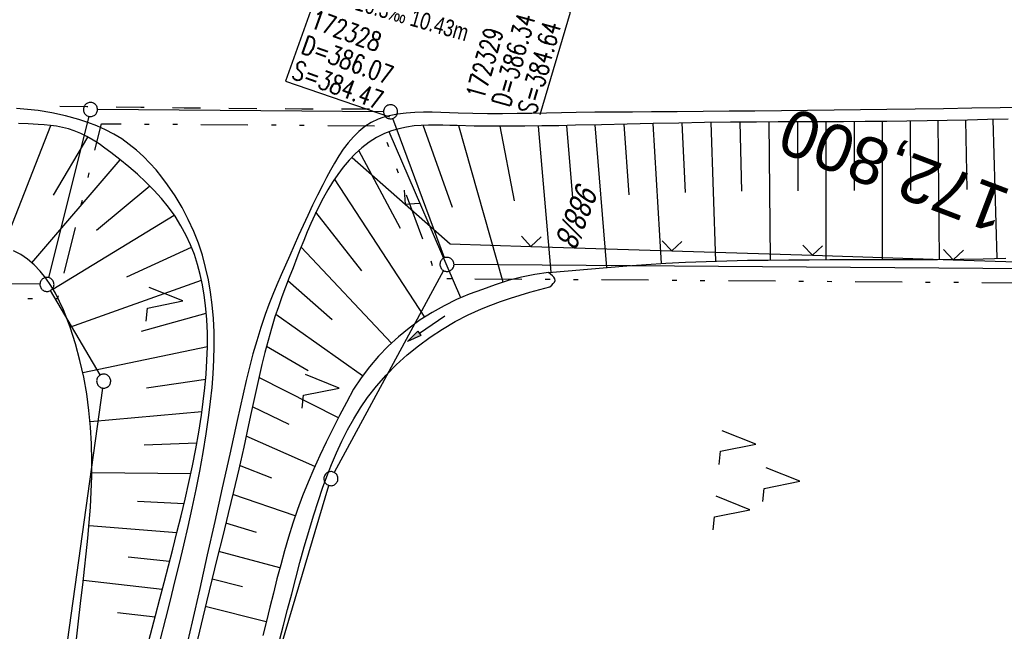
# Model space of a CAD drawing. Extents: x 508935 to 509681, y 453001 to 454023.
# Tile 14 of 36: x 509178 to 509283, y 453405 to 453470. Entities that reach past the tile are written whole.
import ezdxf
from ezdxf.enums import TextEntityAlignment as Align

# ---------------------------------------------------------------- set-up
doc = ezdxf.new("R2010")
doc.units = 0
doc.header["$LTSCALE"] = 10
doc.header["$MEASUREMENT"] = 0
for name, pattern in [('AUSGEZOGEN', [0]), ('LT00', [0]), ('LT02', [0.4, 0.2, -0.2]), ('LT09', [0.54, 0.2, -0.1, 0.02, -0.1, 0.02, -0.1]), ('LT17', [0.15, 0.1, -0.05])]:
    doc.linetypes.add(name, pattern=pattern)
doc.layers.get('0').update_dxf_attribs({"linetype": 'LT00'})
for name, color, linetype in [('--EK_FBR', 1, 'LT00'), ('--EK_Haltung-Text', 140, 'LT00'), ('--EK_Schacht-Text', 5, 'LT00'), ('--EK_ST-93-1', 30, 'LT17'), ('DFK_FLUR_NR', 250, 'LT00'), ('DFK_GZPKT', 250, 'LT00'), ('DFK_KATASTER', 250, 'LT00'), ('DFK_NUTZUNG', 250, 'LT00'), ('GEMARKUNGSGRENZE', 3, 'LT09'), ('PFEIL', 140, 'AUSGEZOGEN'), ('V118_AFBR_BAB', 250, 'LT00'), ('V118_BOESCH', 250, 'LT00'), ('V118_BOSCHUNG', 250, 'LT00'), ('V118_GRABEN', 250, 'LT00'), ('V118_LG_MARK', 250, 'LT02'), ('V118_ZAUN', 40, 'LT00')]:
    doc.layers.add(name, color=color, linetype=linetype)
doc.styles.add('Beschrift', font='ARIAL.TTF')
doc.styles.add('Haltungsbeschriftung', font='ARIAL.TTF', dxfattribs={"width": 0.75})
doc.styles.add('schachtbeschriftung', font='romans.shx', dxfattribs={"width": 0.75, "height": 2})
doc.styles.get("Standard").update_dxf_attribs({"font": 'ARIAL.TTF'})

# ---------------------------------------------------------------- blocks, each defined once
blk = doc.blocks.new('SYMB7010')
at = {"color": 0, "linetype": 'ByBlock'}
for points in [[(-0.031408, 0.499213), (-0.093728, 0.49134), (-0.15457, 0.475719), (-0.212975, 0.452595), (-0.268021, 0.422333), (-0.31884, 0.385411), (-0.36463, 0.342411), (-0.40467, 0.29401), (-0.438329, 0.240973), (-0.465074, 0.184136), (-0.484486, 0.124395), (-0.496256, 0.062692), (-0.5002, 0)], [(-0.5002, 0), (-0.496256, -0.062692), (-0.484486, -0.124395), (-0.465075, -0.184136), (-0.438329, -0.240973), (-0.404671, -0.29401), (-0.36463, -0.342411), (-0.31884, -0.385411), (-0.268021, -0.422333), (-0.212975, -0.452595), (-0.154571, -0.475719), (-0.093728, -0.49134), (-0.031408, -0.499213), (0.031408, -0.499213)], [(0.5002, 0), (0.496256, 0.062692), (0.484485, 0.124395), (0.465074, 0.184136), (0.438329, 0.240973), (0.40467, 0.29401), (0.36463, 0.342411), (0.31884, 0.385411), (0.268021, 0.422333), (0.212975, 0.452595), (0.15457, 0.475719), (0.093728, 0.49134), (0.031408, 0.499213), (-0.031408, 0.499213)], [(0.031408, -0.499213), (0.093728, -0.491341), (0.15457, -0.475719), (0.212975, -0.452595), (0.268021, -0.422333), (0.31884, -0.385411), (0.36463, -0.342411), (0.404671, -0.294011), (0.438329, -0.240974), (0.465075, -0.184136), (0.484486, -0.124395), (0.496256, -0.062692), (0.500201, 0)]]:
    blk.add_lwpolyline(points, dxfattribs=at)
blk = doc.blocks.new('SYMB7222')
at = {"color": 0, "linetype": 'ByBlock'}
blk.add_line((0, 0.185), (-0.11, -0.185), dxfattribs=at)
blk.add_lwpolyline([(0.25, -0.185), (0.11, -0.185), (0, 0.185)], dxfattribs=at)
blk = doc.blocks.new('SYMB7221')
at = {"color": 0, "linetype": 'ByBlock'}
for p, q in [((0, 0.435), (-0.11, 0.065)), ((0.11, 0.065), (0, 0.435)), ((0.25, 0.065), (0.11, 0.065)), ((-0.35, -0.065), (-0.46, -0.435)), ((0.35, -0.065), (0.24, -0.435))]:
    blk.add_line(p, q, dxfattribs=at)
for points in [[(-0.1, -0.435), (-0.24, -0.435), (-0.35, -0.065)], [(0.6, -0.435), (0.46, -0.435), (0.35, -0.065)]]:
    blk.add_lwpolyline(points, dxfattribs=at)
blk = doc.blocks.new('Pfreil3')
at = {"layer": 'PFEIL'}
blk.add_hatch(color=256, dxfattribs=at).paths.add_polyline_path([(-1.55, 0.27), (-1.55, -0.27), (0, 0)])
for p, q in [((-1.55, 0), (-4.83, 0)), ((-1.55, -0.27), (-1.55, 0.27)), ((-1.55, 0.27), (0, 0)), ((0, 0), (-1.55, -0.27))]:
    blk.add_line(p, q, dxfattribs=at)
blk = doc.blocks.new('SYMB0024')
at = {"color": 0, "linetype": 'ByBlock'}
for p, q in [((-0.5, 0.5), (0, 0)), ((0, 0), (0.5, 0.5))]:
    blk.add_line(p, q, dxfattribs=at)

msp = doc.modelspace()

# ---------------------------------------------------------------- linework, layer by layer
at = {"layer": '--EK_FBR'}
for points in [[(509193.24, 453404.08), (509193.82, 453406.44), (509194.31, 453408.4), (509194.79, 453410.35), (509195.27, 453412.31), (509195.74, 453414.27), (509196.19, 453416.23), (509196.63, 453418.2), (509197.05, 453420.17), (509197.44, 453422.14), (509197.81, 453424.12), (509198.13, 453426.11), (509198.42, 453428.11), (509198.6, 453429.57), (509198.75, 453431.04), (509198.87, 453432.51), (509198.95, 453433.98), (509198.99, 453435.46), (509198.97, 453436.93), (509198.9, 453438.4), (509198.77, 453439.87), (509198.6, 453441.2), (509198.36, 453442.53), (509198.07, 453443.84), (509197.72, 453445.13), (509197.3, 453446.41), (509196.82, 453447.66), (509196.22, 453448.96), (509195.56, 453450.23), (509194.82, 453451.45), (509194.01, 453452.65), (509193.42, 453453.44), (509192.79, 453454.22), (509192.13, 453454.96), (509191.44, 453455.67), (509190.71, 453456.33), (509189.94, 453456.95), (509189.14, 453457.52), (509188.28, 453458.04), (509187.39, 453458.5), (509186.48, 453458.91), (509185.53, 453459.28), (509184.58, 453459.6), (509183.15, 453460), (509181.7, 453460.31), (509180.25, 453460.54), (509179.1, 453460.67), (509177.94, 453460.76)], [(509285.73, 453460.9), (509282.7, 453460.84), (509279.68, 453460.79), (509276.66, 453460.74), (509273.63, 453460.69), (509270.61, 453460.65), (509267.8, 453460.61), (509264.99, 453460.58), (509262.18, 453460.56), (509259.38, 453460.53), (509256.57, 453460.5), (509253.81, 453460.48), (509251.05, 453460.45), (509248.3, 453460.43), (509245.54, 453460.41), (509243.54, 453460.39), (509241.53, 453460.38), (509239.53, 453460.37), (509237.52, 453460.34), (509235.95, 453460.31), (509234.38, 453460.28), (509232.81, 453460.25), (509231.24, 453460.23), (509229.67, 453460.21), (509228.1, 453460.21), (509226.52, 453460.23), (509224.95, 453460.27), (509224.03, 453460.31), (509223.1, 453460.34), (509222.18, 453460.37), (509221.26, 453460.37), (509220.34, 453460.35), (509219.41, 453460.28), (509218.49, 453460.17), (509217.96, 453460.07), (509217.44, 453459.96), (509216.93, 453459.81), (509216.43, 453459.63), (509215.7, 453459.28), (509215.02, 453458.84), (509214.39, 453458.33), (509213.8, 453457.75), (509213.24, 453457.11), (509212.73, 453456.43), (509212.24, 453455.71), (509211.78, 453454.96), (509211.35, 453454.19), (509210.94, 453453.42), (509210.54, 453452.64), (509209.99, 453451.54), (509209.46, 453450.46), (509208.95, 453449.38), (509208.46, 453448.32), (509207.97, 453447.25), (509207.49, 453446.19), (509207.02, 453445.12), (509206.56, 453444.09), (509206.1, 453443.05), (509205.66, 453442), (509205.23, 453440.95), (509204.81, 453439.88), (509204.42, 453438.81), (509203.95, 453437.43), (509203.51, 453436.03), (509203.11, 453434.63), (509202.74, 453433.22), (509202.39, 453431.8), (509202.06, 453430.38), (509201.74, 453428.95), (509201.42, 453427.52), (509200.63, 453423.94), (509199.84, 453420.37), (509199.04, 453416.79), (509198.24, 453413.22), (509197.44, 453409.65), (509196.62, 453406.08), (509195.88, 453402.88)]]:
    msp.add_lwpolyline(points, dxfattribs=at)
at = {"layer": '--EK_Schacht-Text', "flags": 128}
for points in [[(509215.85, 453476.94), (509209.6, 453472.14), (509206.57, 453463.69), (509217.66, 453459.88)], [(509233.69, 453460.14), (509236.92, 453471.02), (509225.88, 453474.09)]]:
    msp.add_lwpolyline(points, dxfattribs=at)
at = {"layer": 'DFK_KATASTER'}
for p, q in [((509217.01, 453460.42), (509186.55, 453460.65)), ((509185.62, 453459.93), (509181.35, 453442.76)), ((509223.51, 453444.86), (509218.02, 453459.71)), ((509297.29, 453443.61), (509224.52, 453444.15)), ((509223.41, 453443.5), (509211.77, 453422)), ((509180.42, 453442.04), (509146.42, 453442.31)), ((509186.83, 453432.38), (509181.55, 453441.38)), ((509178.9, 453371.76), (509187.11, 453430.99)), ((509197.64, 453375.22), (509211.2, 453420.62))]:
    msp.add_line(p, q, dxfattribs=at)
at = {"layer": 'GEMARKUNGSGRENZE', "ltscale": 2.5, "flags": 128}
msp.add_lwpolyline([(509064.79, 453493.54), (509115.67, 453493.79), (509114.72, 453490.25), (509103.71, 453448.96), (509101.6, 453441.03), (509106.67, 453440.13), (509113.77, 453437.48), (509130.37, 453431.27), (509136.64, 453428.95), (509143.04, 453426.57), (509146.82, 453440.81), (509182.34, 453440.52), (509186.97, 453459.15), (509216.71, 453458.93), (509222.72, 453442.67), (509299.2, 453442.1), (509304.17, 453461.1), (509310.36, 453471.64), (509387.51, 453494.02), (509371.85, 453463.35), (509457.38, 453469.85), (509461.26, 453455.45), (509502.16, 453462.79), (509525.98, 453465.3)], dxfattribs=at)
at = {"layer": 'V118_AFBR_BAB'}
for points in [[(509193.24, 453404.08), (509193.82, 453406.44), (509194.31, 453408.4), (509194.79, 453410.35), (509195.27, 453412.31), (509195.74, 453414.27), (509196.19, 453416.23), (509196.63, 453418.2), (509197.05, 453420.17), (509197.44, 453422.14), (509197.81, 453424.12), (509198.13, 453426.11), (509198.42, 453428.11), (509198.6, 453429.57), (509198.75, 453431.04), (509198.87, 453432.51), (509198.95, 453433.98), (509198.99, 453435.46), (509198.97, 453436.93), (509198.9, 453438.4), (509198.77, 453439.87), (509198.6, 453441.2), (509198.36, 453442.53), (509198.07, 453443.84), (509197.72, 453445.13), (509197.3, 453446.41), (509196.82, 453447.66), (509196.22, 453448.96), (509195.56, 453450.23), (509194.82, 453451.45), (509194.01, 453452.65), (509193.42, 453453.44), (509192.79, 453454.22), (509192.13, 453454.96), (509191.44, 453455.67), (509190.71, 453456.33), (509189.94, 453456.95), (509189.14, 453457.52), (509188.28, 453458.04), (509187.39, 453458.5), (509186.48, 453458.91), (509185.53, 453459.28), (509184.58, 453459.6), (509183.15, 453460), (509181.7, 453460.31), (509180.25, 453460.54), (509179.1, 453460.67), (509177.94, 453460.76)], [(509285.73, 453460.9), (509282.7, 453460.84), (509279.68, 453460.79), (509276.66, 453460.74), (509273.63, 453460.69), (509270.61, 453460.65), (509267.8, 453460.61), (509264.99, 453460.58), (509262.18, 453460.56), (509259.38, 453460.53), (509256.57, 453460.5), (509253.81, 453460.48), (509251.05, 453460.45), (509248.3, 453460.43), (509245.54, 453460.41), (509243.54, 453460.39), (509241.53, 453460.38), (509239.53, 453460.37), (509237.52, 453460.34), (509235.95, 453460.31), (509234.38, 453460.28), (509232.81, 453460.25), (509231.24, 453460.23), (509229.67, 453460.21), (509228.1, 453460.21), (509226.52, 453460.23), (509224.95, 453460.27), (509224.03, 453460.31), (509223.1, 453460.34), (509222.18, 453460.37), (509221.26, 453460.37), (509220.34, 453460.35), (509219.41, 453460.28), (509218.49, 453460.17), (509217.96, 453460.07), (509217.44, 453459.96), (509216.93, 453459.81), (509216.43, 453459.63), (509215.7, 453459.28), (509215.02, 453458.84), (509214.39, 453458.33), (509213.8, 453457.75), (509213.24, 453457.11), (509212.73, 453456.43), (509212.24, 453455.71), (509211.78, 453454.96), (509211.35, 453454.19), (509210.94, 453453.42), (509210.54, 453452.64), (509209.99, 453451.54), (509209.46, 453450.46), (509208.95, 453449.38), (509208.46, 453448.32), (509207.97, 453447.25), (509207.49, 453446.19), (509207.02, 453445.12), (509206.56, 453444.09), (509206.1, 453443.05), (509205.66, 453442), (509205.23, 453440.95), (509204.81, 453439.88), (509204.42, 453438.81), (509203.95, 453437.43), (509203.51, 453436.03), (509203.11, 453434.63), (509202.74, 453433.22), (509202.39, 453431.8), (509202.06, 453430.38), (509201.74, 453428.95), (509201.42, 453427.52), (509200.63, 453423.94), (509199.84, 453420.37), (509199.04, 453416.79), (509198.24, 453413.22), (509197.44, 453409.65), (509196.62, 453406.08), (509195.88, 453402.88)]]:
    msp.add_lwpolyline(points, dxfattribs=at)
at = {"layer": 'V118_BOESCH'}
for points in [[(509283.52, 453459.63), (509281.35, 453459.58), (509279.19, 453459.53), (509277.05, 453459.48), (509274.9, 453459.44), (509272.76, 453459.41), (509270.62, 453459.39), (509268.31, 453459.37), (509265.99, 453459.36), (509263.68, 453459.36), (509261.36, 453459.35), (509259.04, 453459.35), (509256.72, 453459.33), (509253.97, 453459.31), (509251.21, 453459.27), (509248.46, 453459.22), (509245.72, 453459.17), (509242.97, 453459.11), (509240.22, 453459.04), (509237.47, 453458.98), (509235.67, 453458.94), (509233.87, 453458.91), (509232.06, 453458.88), (509230.26, 453458.87), (509228.46, 453458.87), (509226.65, 453458.9), (509224.85, 453458.95), (509224.08, 453458.97), (509223.32, 453459), (509222.56, 453459.01), (509221.79, 453459.01), (509221.03, 453458.97), (509220.27, 453458.91), (509219.46, 453458.79), (509218.66, 453458.62), (509217.87, 453458.38), (509217.11, 453458.09), (509216.27, 453457.67), (509215.48, 453457.17), (509214.72, 453456.59), (509214.01, 453455.95), (509213.34, 453455.26), (509212.72, 453454.52), (509212.13, 453453.74), (509211.58, 453452.93), (509211.07, 453452.11), (509210.57, 453451.23), (509210.11, 453450.34), (509209.68, 453449.44), (509209.27, 453448.53), (509208.89, 453447.62), (509208.52, 453446.7), (509208.15, 453445.77), (509207.79, 453444.85), (509207.38, 453443.81), (509206.98, 453442.78), (509206.57, 453441.73), (509206.18, 453440.69), (509205.81, 453439.64), (509205.45, 453438.58), (509205.07, 453437.33), (509204.71, 453436.06), (509204.37, 453434.79), (509204.06, 453433.51), (509203.76, 453432.23), (509203.48, 453430.94), (509203.2, 453429.65), (509202.93, 453428.37), (509202.65, 453427.08), (509202.13, 453424.71), (509201.59, 453422.34), (509201.03, 453419.98), (509200.47, 453417.62), (509199.89, 453415.26), (509199.31, 453412.91), (509198.73, 453410.56), (509198.16, 453408.2), (509197.58, 453405.85), (509197.01, 453403.45)], [(509192.03, 453404.07), (509192.72, 453406.76), (509193.18, 453408.53), (509193.64, 453410.29), (509194.1, 453412.06), (509194.56, 453413.83), (509195.01, 453415.6), (509195.45, 453417.37), (509195.88, 453419.15), (509196.28, 453420.93), (509196.66, 453422.71), (509197.01, 453424.51), (509197.34, 453426.3), (509197.62, 453428.11), (509197.82, 453429.55), (509197.99, 453431), (509198.12, 453432.46), (509198.21, 453433.92), (509198.26, 453435.38), (509198.25, 453436.84), (509198.19, 453438.3), (509198.06, 453439.77), (509197.91, 453440.88), (509197.73, 453441.98), (509197.49, 453443.08), (509197.21, 453444.15), (509196.87, 453445.21), (509196.47, 453446.24), (509196.01, 453447.24), (509195.44, 453448.28), (509194.81, 453449.29), (509194.11, 453450.25), (509193.35, 453451.17), (509192.54, 453452.07), (509191.69, 453452.93), (509190.8, 453453.76), (509189.88, 453454.56), (509188.93, 453455.33), (509187.97, 453456.09), (509187.35, 453456.55), (509186.72, 453456.99), (509186.09, 453457.41), (509185.43, 453457.79), (509184.76, 453458.12), (509184.07, 453458.4), (509183.46, 453458.6), (509182.83, 453458.75), (509182.18, 453458.87), (509181.53, 453458.95), (509180.88, 453459.02), (509180.22, 453459.07), (509179.18, 453459.12), (509178.15, 453459.16)], [(509184.2, 453403.28), (509184.5, 453405.83), (509184.79, 453408.37), (509184.99, 453410.03), (509185.18, 453411.69), (509185.36, 453413.34), (509185.53, 453415), (509185.68, 453416.65), (509185.8, 453418.3), (509185.89, 453419.95), (509185.94, 453421.6), (509185.95, 453423.25), (509185.91, 453425.04), (509185.81, 453426.82), (509185.64, 453428.6), (509185.4, 453430.38), (509185.08, 453432.16), (509184.68, 453433.93), (509184.2, 453435.7), (509183.63, 453437.47), (509183.29, 453438.4), (509182.92, 453439.32), (509182.51, 453440.22), (509182.07, 453441.09), (509181.58, 453441.93), (509181.04, 453442.71), (509180.45, 453443.45), (509179.81, 453444.12), (509179.1, 453444.71), (509178.38, 453445.2), (509177.6, 453445.62)], [(509234.57, 453443.3), (509236.66, 453443.49), (509238.74, 453443.66), (509240.83, 453443.84), (509242.92, 453444), (509245, 453444.14), (509247.09, 453444.28), (509249.18, 453444.39), (509251.38, 453444.48), (509253.57, 453444.55), (509255.77, 453444.6), (509257.96, 453444.63), (509260.16, 453444.65), (509262.36, 453444.66), (509264.56, 453444.67), (509266.76, 453444.67), (509268.96, 453444.67), (509271.16, 453444.67), (509273.59, 453444.68), (509276.01, 453444.69), (509278.44, 453444.72), (509280.86, 453444.77), (509283.28, 453444.84)]]:
    msp.add_lwpolyline(points, dxfattribs=at)
at = {"layer": 'V118_BOSCHUNG'}
for p, q in [((509282.37, 453444.81), (509281.94, 453459.59)), ((509176.54, 453446.07), (509181.58, 453458.95)), ((509224.36, 453450.21), (509221.24, 453458.99)), ((509229.75, 453442.28), (509225.02, 453458.94)), ((509230.96, 453450.93), (509229.43, 453458.87)), ((509234.85, 453443.33), (509233.5, 453458.9)), ((509237.17, 453451.27), (509236.52, 453458.96)), ((509240.78, 453443.83), (509239.56, 453459.03)), ((509243.17, 453451.58), (509242.63, 453459.1)), ((509246.61, 453444.25), (509245.72, 453459.17)), ((509249.16, 453451.81), (509248.82, 453459.23)), ((509252.4, 453444.51), (509251.92, 453459.28)), ((509255.16, 453451.95), (509255, 453459.32)), ((509258.24, 453444.64), (509258.08, 453459.34)), ((509261.16, 453452.01), (509261.12, 453459.35)), ((509264.16, 453444.67), (509264.16, 453459.36)), ((509267.16, 453452.02), (509267.16, 453459.37)), ((509270.16, 453444.67), (509270.16, 453459.38)), ((509273.16, 453452.05), (509273.12, 453459.42)), ((509276.24, 453444.7), (509276.08, 453459.46)), ((509279.16, 453452.13), (509279.01, 453459.52)), ((509181.85, 453451.53), (509185.53, 453457.73)), ((509225.23, 453440.6), (509217.63, 453458.3)), ((509218.83, 453447.98), (509214.37, 453456.28)), ((509179.56, 453444.34), (509188.97, 453455.3)), ((509186.43, 453447.8), (509192.11, 453452.52)), ((509221.4, 453438.55), (509211.8, 453453.27)), ((509181.81, 453441.54), (509194.72, 453449.4)), ((509214.7, 453443.49), (509209.82, 453449.73)), ((509189.67, 453442.84), (509196.56, 453446.01)), ((509217.86, 453435.77), (509208.24, 453446)), ((509183.62, 453437.49), (509197.62, 453442.48)), ((509211.53, 453438.24), (509206.83, 453442.4)), ((509191.25, 453437.04), (509198.13, 453438.96)), ((509214.79, 453432.3), (509205.53, 453438.81)), ((509184.98, 453432.64), (509198.26, 453435.43)), ((509209, 453432.81), (509204.54, 453435.42)), ((509191.76, 453431), (509198.08, 453431.95)), ((509212.21, 453427.81), (509203.74, 453432.11)), ((509185.76, 453427.44), (509197.68, 453428.5)), ((509206.98, 453427.11), (509203.06, 453429)), ((509191.53, 453424.94), (509197.13, 453425.15)), ((509209.69, 453422.62), (509202.39, 453425.86)), ((509185.95, 453422), (509196.49, 453421.88)), ((509205.13, 453421.38), (509201.68, 453422.74)), ((509190.81, 453418.94), (509195.77, 453418.7)), ((509207.62, 453417.37), (509200.95, 453419.64)), ((509203.49, 453415.61), (509200.22, 453416.59)), ((509185.65, 453416.34), (509195.01, 453415.59)), ((509205.97, 453411.84), (509199.48, 453413.59)), ((509189.8, 453413), (509194.23, 453412.55)), ((509185.05, 453410.52), (509193.45, 453409.57)), ((509202, 453409.8), (509198.75, 453410.63)), ((509204.52, 453406.07), (509198.03, 453407.71)), ((509188.69, 453407.09), (509192.68, 453406.62))]:
    msp.add_line(p, q, dxfattribs=at)
at = {"layer": 'V118_GRABEN'}
for points in [[(509234.71, 453441.78), (509234.92, 453441.95), (509235.09, 453442.11), (509235.23, 453442.28), (509235.29, 453442.44), (509235.26, 453442.61), (509235.16, 453442.79), (509235, 453442.96), (509234.79, 453443.13), (509234.57, 453443.3), (509233.13, 453443.1), (509231.7, 453442.81), (509230.29, 453442.44), (509228.9, 453441.99), (509227.54, 453441.47), (509226.15, 453440.98), (509224.79, 453440.41), (509223.46, 453439.76), (509222.18, 453439.04), (509220.93, 453438.24), (509219.74, 453437.37), (509218.6, 453436.44), (509217.51, 453435.44), (509216.49, 453434.38), (509215.53, 453433.26), (509214.63, 453432.08), (509213.81, 453430.86), (509213.07, 453429.46), (509212.34, 453428.06), (509211.62, 453426.65), (509210.92, 453425.24), (509210.24, 453423.82), (509209.59, 453422.39), (509208.97, 453420.95), (509208.38, 453419.5), (509207.85, 453418.05), (509207.36, 453416.59), (509206.9, 453415.12), (509206.47, 453413.64), (509206.06, 453412.15), (509205.66, 453410.65), (509205.28, 453409.15), (509204.91, 453407.65), (509204.54, 453406.14), (509204.16, 453404.64)], [(509205.92, 453404.08), (509206.36, 453405.74), (509206.79, 453407.41), (509207.23, 453409.07), (509207.66, 453410.73), (509208.11, 453412.4), (509208.57, 453414.06), (509209.05, 453415.72), (509209.55, 453417.37), (509210.08, 453419.02), (509210.52, 453420.31), (509210.98, 453421.58), (509211.48, 453422.85), (509212.01, 453424.1), (509212.57, 453425.33), (509213.18, 453426.54), (509213.84, 453427.72), (509214.55, 453428.87), (509215.32, 453429.98), (509216.27, 453431.2), (509217.29, 453432.36), (509218.37, 453433.47), (509219.53, 453434.52), (509220.73, 453435.5), (509221.99, 453436.42), (509223.3, 453437.28), (509224.65, 453438.07), (509226.03, 453438.78), (509227.44, 453439.42), (509228.45, 453439.83), (509229.48, 453440.21), (509230.52, 453440.56), (509231.56, 453440.88), (509232.61, 453441.19), (509233.66, 453441.49), (509234.71, 453441.78)]]:
    msp.add_lwpolyline(points, dxfattribs=at)
at = {"layer": 'V118_LG_MARK', "ltscale": 1.5, "flags": 128}
msp.add_lwpolyline([(509182.53, 453461.03), (509185.4, 453460.99), (509188.28, 453460.94), (509191.16, 453460.9), (509195.79, 453460.85), (509200.42, 453460.8), (509205.06, 453460.77), (509208.3, 453460.75), (509211.55, 453460.74), (509214.79, 453460.72), (509218.03, 453460.71)], dxfattribs=at)
at = {"layer": 'V118_ZAUN'}
for p, q in [((509213.69, 453455.54), (509219.31, 453450.59)), ((509232.71, 453446.08), (509247.7, 453445.6)), ((509247.7, 453445.6), (509262.69, 453445.13)), ((509262.69, 453445.13), (509277.68, 453444.66)), ((509277.68, 453444.66), (509292.68, 453444.18))]:
    msp.add_line(p, q, dxfattribs=at)
msp.add_lwpolyline([(509219.31, 453450.59), (509224.12, 453446.35), (509232.71, 453446.08)], dxfattribs=at)

# ---------------------------------------------------------------- block references
at = {"layer": 'DFK_GZPKT', "xscale": 1.500000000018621, "yscale": 1.5, "zscale": 1.5, "rotation": 264.7377099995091}
for p in [(509185.8, 453460.66), (509217.76, 453460.42), (509223.77, 453444.16), (509181.17, 453442.03), (509187.21, 453431.73), (509211.41, 453421.34)]:
    msp.add_blockref('SYMB7010', p, dxfattribs=at)
at = {"layer": 'DFK_NUTZUNG', "xscale": 10.00000000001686, "yscale": 10, "zscale": 10, "rotation": 264.7377100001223}
for name, p in [('SYMB7222', (509193.81, 453440.44)), ('SYMB7222', (509210.43, 453431.16)), ('SYMB7221', (509257, 453421.46))]:
    msp.add_blockref(name, p, dxfattribs=at)
at = {"layer": 'PFEIL', "rotation": 214.4391550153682}
msp.add_blockref('Pfreil3', (509219.55, 453435.95), dxfattribs=at)
at = {"layer": 'V118_ZAUN', "yscale": 2.099999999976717, "zscale": 2.1}
for p, xscale, rotation in [((509219.31, 453450.59), 2.100000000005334, 318.6043600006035), ((509232.71, 453446.08), 2.09999999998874, 358.1872499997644), ((509247.7, 453445.6), 2.09999999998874, 358.1872499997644), ((509262.69, 453445.13), 2.09999999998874, 358.1872499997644), ((509277.68, 453444.66), 2.09999999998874, 358.1872499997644)]:
    msp.add_blockref('SYMB0024', p, dxfattribs=dict(at, xscale=xscale, rotation=rotation))

# ---------------------------------------------------------------- texts
at = {"layer": '--EK_Haltung-Text', "style": 'Haltungsbeschriftung', "width": 0.75}
msp.add_text('16.3‰ 10.43m', height=1.8, rotation=-15.892, dxfattribs=at).set_placement((509213.86, 453471.3))
at = {"layer": '--EK_Schacht-Text', "style": 'schachtbeschriftung', "width": 0.75}
for s, rotation, p in [('172328', -20.0144, (509209.07, 453469.43)), ('D=386.34', 74.108, (509230.44, 453460.83)), ('D=386.07', -20.0144, (509208.09, 453466.72)), ('172329', 74.108, (509227.67, 453461.61)), ('S=384.64', 74.108, (509233.21, 453460.04)), ('S=384.47', -20.0144, (509207.1, 453464.02))]:
    msp.add_text(s, height=2, rotation=rotation, dxfattribs=at).set_placement(p)
at = {"layer": '--EK_ST-93-1', "style": 'Beschrift'}
msp.add_text('172,800', height=5, rotation=-200.8441, dxfattribs=at).set_placement((509283.16, 453449.68), align=Align.MIDDLE_LEFT)
at = {"layer": 'DFK_FLUR_NR', "oblique": 13.754, "width": 0.75}
msp.add_text('988/8', height=2.5, rotation=248.7249, dxfattribs=at).set_placement((509237.72, 453453.13))

doc.saveas('drawing.dxf')
